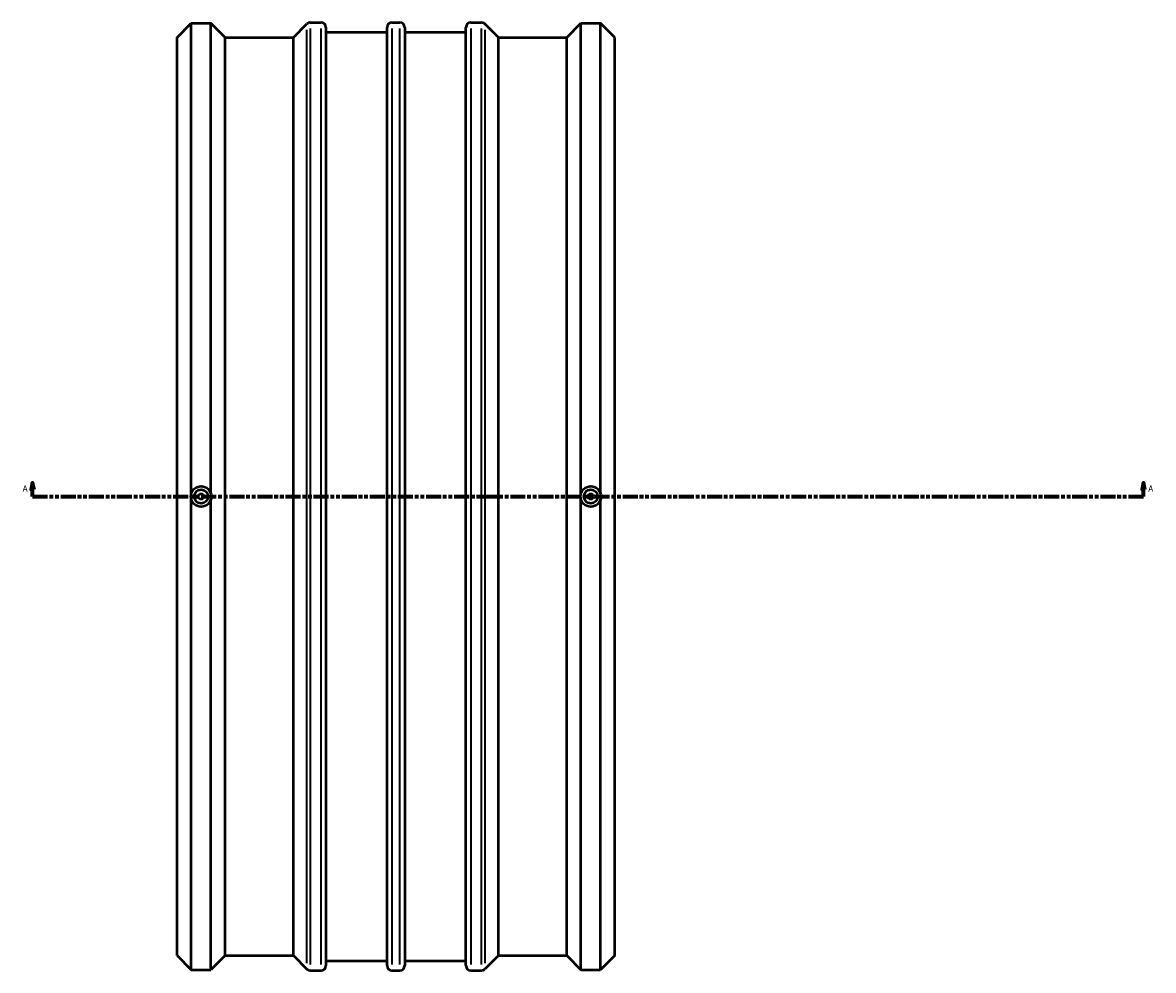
# Model space of a CAD drawing. Header units: millimetres. Extents: x -728 to 1825, y -2121 to 2326.
# Tile 3 of 7: x 251 to 1078, y -779 to -86. Entities that reach past the tile are written whole.
import ezdxf

# ---------------------------------------------------------------- set-up
doc = ezdxf.new("R2010")
doc.units = ezdxf.units.MM
doc.linetypes.add('DOUBLE_DASH_CHAIN', pattern=[1.2403, 0.6614, -0.0827, 0.1654, -0.0827, 0.1654, -0.0827])
for name, color, linetype, lineweight in [('Section Line (ANSI)', 7, 'DOUBLE_DASH_CHAIN', 70), ('Visible (ANSI)', 7, 'Continuous', 50), ('Visible Narrow (ANSI)', 7, 'Continuous', 35)]:
    doc.layers.add(name, color=color, linetype=linetype, lineweight=lineweight)
doc.styles.add('Label Text (ANSI)', font='tahoma.ttf')

# ---------------------------------------------------------------- blocks, each defined once
blk = doc.blocks.new('2dTransSection0')
at = {"layer": 'Section Line (ANSI)', "linetype": 'Continuous'}
for p, q in [((258.53, -422.97), (257.53, -427.97)), ((257.53, -427.97), (259.53, -427.97)), ((258.53, -427.97), (258.53, -422.97)), ((259.53, -427.97), (258.53, -422.97)), ((258.53, -432.97), (258.53, -427.97)), ((1070.38, -422.97), (1069.38, -427.97)), ((1069.38, -427.97), (1071.38, -427.97)), ((1070.38, -427.97), (1070.38, -422.97)), ((1071.38, -427.97), (1070.38, -422.97)), ((1070.38, -432.97), (1070.38, -427.97)), ((258.53, -432.97), (269.46, -432.97)), ((1059.44, -432.97), (1070.38, -432.97))]:
    blk.add_line(p, q, dxfattribs=at)
at = {"layer": 'Section Line (ANSI)', "linetype": 'DOUBLE_DASH_CHAIN', "ltscale": 16.557491}
blk.add_line((258.53, -432.97), (1070.38, -432.97), dxfattribs=at)
at = {"layer": 'Section Line (ANSI)', "linetype": 'Continuous', "flags": 128}
for points in [[(259.53, -427.97), (258.53, -422.97), (257.53, -427.97), (259.53, -427.97)], [(1071.38, -427.97), (1070.38, -422.97), (1069.38, -427.97), (1071.38, -427.97)]]:
    blk.add_lwpolyline(points, dxfattribs=at)
at = {"layer": 'Section Line (ANSI)'}
for points in [[(259.53, -427.97), (258.53, -422.97), (257.53, -427.97), (259.53, -427.97)], [(1071.38, -427.97), (1070.38, -422.97), (1069.38, -427.97), (1071.38, -427.97)]]:
    blk.add_solid(points, dxfattribs=at)
at = {"layer": 'Section Line (ANSI)', "char_height": 4.57, "attachment_point": 7, "style": 'Label Text (ANSI)'}
for insert in [(251.17, -429.47), (1073.85, -429.47)]:
    blk.add_mtext('A', dxfattribs=dict(at, insert=insert))

msp = doc.modelspace()

# ---------------------------------------------------------------- linework, layer by layer
at = {"layer": 'Visible (ANSI)'}
for p, q in [((364.031, -97.351), (374.411, -86.971)), ((374.411, -430.941), (374.411, -86.971)), ((374.411, -86.971), (388.851, -86.971)), ((388.851, -430.941), (388.851, -86.971)), ((399.231, -97.351), (388.851, -86.971)), ((449.151, -97.351), (459.016, -87.486)), ((461.466, -86.471), (469.366, -86.471)), ((472.831, -89.936), (472.831, -776.006)), ((517.631, -776.006), (517.631, -89.936)), ((521.096, -86.471), (526.966, -86.471)), ((530.431, -89.936), (530.431, -776.006)), ((575.231, -776.006), (575.231, -89.936)), ((578.696, -86.471), (586.596, -86.471)), ((598.911, -97.351), (589.046, -87.486)), ((648.831, -97.351), (659.211, -86.971)), ((659.211, -430.941), (659.211, -86.971)), ((659.211, -86.971), (673.651, -86.971)), ((673.651, -430.941), (673.651, -86.971)), ((684.031, -97.351), (673.651, -86.971)), ((364.031, -768.591), (364.031, -97.351)), ((399.231, -768.591), (399.231, -97.351)), ((399.231, -97.351), (449.151, -97.351)), ((449.151, -768.591), (449.151, -97.351)), ((472.831, -93.401), (517.631, -93.401)), ((530.431, -93.401), (575.231, -93.401)), ((598.911, -768.591), (598.911, -97.351)), ((598.911, -97.351), (648.831, -97.351)), ((648.831, -768.591), (648.831, -97.351)), ((684.031, -768.591), (684.031, -97.351)), ((374.411, -778.971), (374.411, -435.001)), ((388.851, -778.971), (388.851, -435.001)), ((659.211, -778.971), (659.211, -435.001)), ((673.651, -778.971), (673.651, -435.001)), ((364.031, -768.591), (374.411, -778.971)), ((399.231, -768.591), (388.851, -778.971)), ((399.231, -768.591), (449.151, -768.591)), ((449.151, -768.591), (459.016, -778.456)), ((472.831, -772.541), (517.631, -772.541)), ((530.431, -772.541), (575.231, -772.541)), ((598.911, -768.591), (589.046, -778.456)), ((598.911, -768.591), (648.831, -768.591)), ((648.831, -768.591), (659.211, -778.971)), ((684.031, -768.591), (673.651, -778.971)), ((374.411, -778.971), (388.851, -778.971)), ((461.466, -779.471), (469.366, -779.471)), ((521.096, -779.471), (526.966, -779.471)), ((578.696, -779.471), (586.596, -779.471)), ((659.211, -778.971), (673.651, -778.971))]:
    msp.add_line(p, q, dxfattribs=at)
for centre, radius in [((381.631, -432.971), 7.5), ((381.631, -432.971), 5), ((666.431, -432.971), 7.5), ((666.431, -432.971), 5), ((381.631, -432.971), 2), ((666.431, -432.971), 2)]:
    msp.add_circle(centre, radius, dxfattribs=at)
for centre, start, end in [((461.466, -89.936), 90, 135), ((469.366, -89.936), 0, 90), ((521.096, -89.936), 90, 180), ((526.966, -89.936), 0, 90), ((578.696, -89.936), 90, 180), ((586.596, -89.936), 45, 90), ((469.366, -776.006), 270, 0), ((521.096, -776.006), 180, 270), ((526.966, -776.006), 270, 0), ((578.696, -776.006), 180, 270), ((461.466, -776.006), 225, 270), ((586.596, -776.006), 270, 315)]:
    msp.add_arc(centre, 3.465, start, end, dxfattribs=at)
at = {"layer": 'Visible Narrow (ANSI)'}
for p, q in [((461.466, -90.737), (461.466, -775.205)), ((469.366, -775.205), (469.366, -90.737)), ((521.096, -90.737), (521.096, -775.205)), ((526.966, -775.205), (526.966, -90.737)), ((578.696, -90.737), (578.696, -775.205)), ((586.596, -775.205), (586.596, -90.737)), ((459.016, -774.203), (459.016, -91.74)), ((589.046, -91.74), (589.046, -774.203))]:
    msp.add_line(p, q, dxfattribs=at)

# ---------------------------------------------------------------- block references
at = {"layer": 'Section Line (ANSI)'}
msp.add_blockref('2dTransSection0', (0, 0), dxfattribs=at)

doc.saveas('drawing.dxf')
